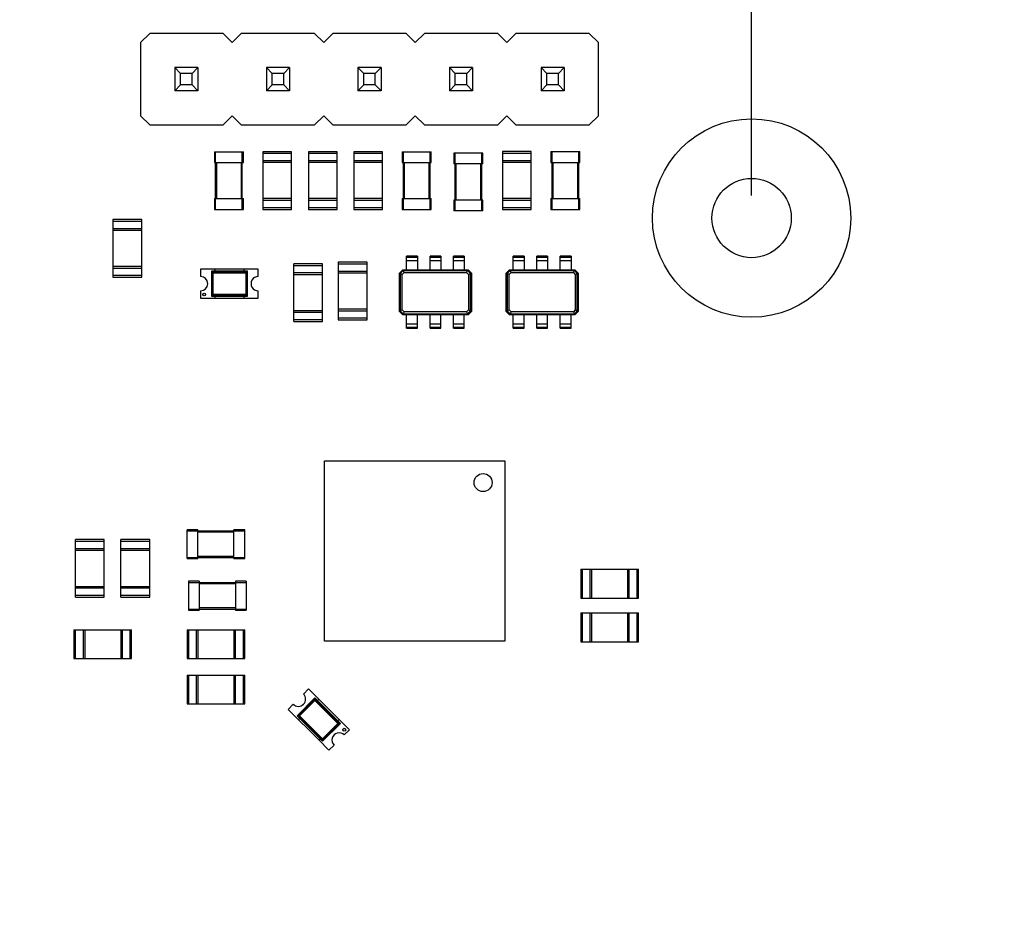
# Model space of a CAD drawing. Header units: millimetres. Extents: x -45 to 609, y -105 to 214.
# Tile 24 of 27: x 490 to 517, y 45 to 70. Entities that reach past the tile are written whole.
import ezdxf

# ---------------------------------------------------------------- set-up
doc = ezdxf.new("R2010")
doc.units = ezdxf.units.MM
doc.header["$LTSCALE"] = 30.734
doc.header["$PDMODE"] = 3
doc.header["$PDSIZE"] = 0.3125
doc.layers.get('0').update_dxf_attribs({"linetype": 'CONTINUOUS'})
doc.layers.get('Defpoints').update_dxf_attribs({"linetype": 'CONTINUOUS'})
doc.layers.add('DIM', color=6, linetype='CONTINUOUS', lineweight=15)
doc.styles.add('Verdana', font='verdana.ttf', dxfattribs={"height": 4.5})
doc.dimstyles.new('aaaaaaaa 3.0', dxfattribs={"dimtxt": 4.5, "dimasz": 3, "dimexe": 1.25, "dimexo": 0.625, "dimtad": 1, "dimzin": 9, "dimdsep": 46, "dimtxsty": 'Verdana', "dimcen": 0, "dimazin": 0, "dimtfac": 1, "dimtofl": 0, "dimtmove": 0, "dimatfit": 3, "dimfxl": 1, "dimlwd": 25, "dimlwe": 25, "dimarcsym": 0})

# ---------------------------------------------------------------- blocks, each defined once
blk = doc.blocks.new('*D112')
at = {"layer": 'Defpoints', "color": 0}
for p in [(510.354, 120.745), (452.354, 64.385), (510.354, 64.387)]:
    blk.add_point(p, dxfattribs=at)
at = {"layer": 'DIM', "color": 0, "lineweight": 25}
for p, q in [((452.354, 65.01), (452.354, 121.995)), ((510.354, 65.012), (510.354, 121.995)), ((455.354, 120.745), (507.354, 120.745))]:
    blk.add_line(p, q, dxfattribs=at)
at = {"layer": 'DIM', "color": 0}
for points in [[(455.354, 121.245), (455.354, 120.245), (452.354, 120.745)], [(507.354, 120.245), (507.354, 121.245), (510.354, 120.745)]]:
    blk.add_solid(points, dxfattribs=at)
at = {"layer": 'DIM', "color": 0, "insert": (475.691, 123.723), "char_height": 4.5, "attachment_point": 5, "style": 'Verdana'}
blk.add_mtext('58', dxfattribs=at)
blk = doc.blocks.new('*D114')
at = {"layer": 'Defpoints', "color": 0}
for p in [(543.854, 177.359), (427.354, 68.885), (543.854, 68.887)]:
    blk.add_point(p, dxfattribs=at)
at = {"layer": 'DIM', "color": 0, "lineweight": 25}
for p, q in [((427.354, 69.51), (427.354, 178.609)), ((543.854, 69.512), (543.854, 178.609)), ((430.354, 177.359), (540.854, 177.359))]:
    blk.add_line(p, q, dxfattribs=at)
at = {"layer": 'DIM', "color": 0}
for points in [[(430.354, 177.859), (430.354, 176.859), (427.354, 177.359)], [(540.854, 176.859), (540.854, 177.859), (543.854, 177.359)]]:
    blk.add_solid(points, dxfattribs=at)
at = {"layer": 'DIM', "color": 0, "insert": (481.361, 180.323), "char_height": 4.5, "attachment_point": 5, "style": 'Verdana'}
blk.add_mtext('116.5', dxfattribs=at)

msp = doc.modelspace()

# ---------------------------------------------------------------- linework, layer by layer
at = {"color": 7, "linetype": 'Continuous'}
for p, q in [((493.658, 69.506), (493.404, 69.252)), ((495.69, 69.506), (493.658, 69.506)), ((495.944, 69.252), (495.69, 69.506)), ((496.198, 69.506), (495.944, 69.252)), ((498.23, 69.506), (496.198, 69.506)), ((498.484, 69.252), (498.23, 69.506)), ((498.738, 69.506), (498.484, 69.252)), ((500.77, 69.506), (498.738, 69.506)), ((501.024, 69.252), (500.77, 69.506)), ((501.278, 69.506), (501.024, 69.252)), ((503.31, 69.507), (501.278, 69.506)), ((503.564, 69.253), (503.31, 69.507)), ((503.818, 69.507), (503.564, 69.253)), ((505.85, 69.507), (503.818, 69.507)), ((506.104, 69.253), (505.85, 69.507)), ((493.404, 69.252), (493.404, 67.22)), ((506.104, 67.221), (506.104, 69.253)), ((494.354, 68.556), (494.354, 67.916)), ((494.994, 68.556), (494.354, 68.556)), ((494.514, 68.396), (494.354, 68.556)), ((494.514, 68.076), (494.514, 68.396)), ((494.834, 68.396), (494.514, 68.396)), ((494.834, 68.396), (494.994, 68.556)), ((494.834, 68.076), (494.834, 68.396)), ((494.994, 68.556), (494.994, 67.916)), ((496.894, 68.556), (496.894, 67.916)), ((497.534, 68.556), (496.894, 68.556)), ((497.054, 68.396), (496.894, 68.556)), ((497.054, 68.076), (497.054, 68.396)), ((497.374, 68.396), (497.054, 68.396)), ((497.374, 68.396), (497.534, 68.556)), ((497.374, 68.076), (497.374, 68.396)), ((497.534, 68.556), (497.534, 67.916)), ((499.434, 68.556), (499.434, 67.916)), ((500.074, 68.556), (499.434, 68.556)), ((499.594, 68.396), (499.434, 68.556)), ((499.594, 68.076), (499.594, 68.396)), ((499.914, 68.396), (499.594, 68.396)), ((499.914, 68.396), (500.074, 68.556)), ((499.914, 68.076), (499.914, 68.396)), ((500.074, 68.556), (500.074, 67.916)), ((501.974, 68.556), (501.974, 67.916)), ((502.614, 68.556), (501.974, 68.556)), ((502.134, 68.396), (501.974, 68.556)), ((502.134, 68.076), (502.134, 68.396)), ((502.454, 68.396), (502.134, 68.396)), ((502.454, 68.396), (502.614, 68.556)), ((502.454, 68.076), (502.454, 68.396)), ((502.614, 68.556), (502.614, 67.916)), ((504.514, 68.557), (504.514, 67.917)), ((505.154, 68.557), (504.514, 68.557)), ((504.674, 68.397), (504.514, 68.557)), ((504.674, 68.077), (504.674, 68.397)), ((504.994, 68.397), (504.674, 68.397)), ((504.994, 68.397), (505.154, 68.557)), ((504.994, 68.077), (504.994, 68.397)), ((505.154, 68.557), (505.154, 67.917)), ((494.514, 68.076), (494.354, 67.916)), ((494.834, 68.076), (494.514, 68.076)), ((494.994, 67.916), (494.834, 68.076)), ((497.054, 68.076), (496.894, 67.916)), ((497.374, 68.076), (497.054, 68.076)), ((497.534, 67.916), (497.374, 68.076)), ((499.594, 68.076), (499.434, 67.916)), ((499.914, 68.076), (499.594, 68.076)), ((500.074, 67.916), (499.914, 68.076)), ((502.134, 68.076), (501.974, 67.916)), ((502.454, 68.076), (502.134, 68.076)), ((502.614, 67.916), (502.454, 68.076)), ((504.674, 68.077), (504.514, 67.917)), ((504.994, 68.077), (504.674, 68.077)), ((505.154, 67.917), (504.994, 68.077)), ((494.994, 67.916), (494.354, 67.916)), ((497.534, 67.916), (496.894, 67.916)), ((500.074, 67.916), (499.434, 67.916)), ((502.614, 67.916), (501.974, 67.916)), ((505.154, 67.917), (504.514, 67.917)), ((493.404, 67.22), (493.658, 66.966)), ((495.69, 66.966), (495.944, 67.22)), ((495.944, 67.22), (496.198, 66.966)), ((498.23, 66.966), (498.484, 67.22)), ((498.484, 67.22), (498.738, 66.966)), ((500.77, 66.966), (501.024, 67.22)), ((501.024, 67.22), (501.278, 66.966)), ((503.31, 66.967), (503.564, 67.221)), ((503.564, 67.221), (503.818, 66.967)), ((505.85, 66.967), (506.104, 67.221)), ((493.658, 66.966), (495.69, 66.966)), ((496.198, 66.966), (498.23, 66.966)), ((498.738, 66.966), (500.77, 66.966)), ((501.278, 66.966), (503.31, 66.967)), ((503.818, 66.967), (505.85, 66.967)), ((495.455, 66.226), (495.455, 65.926)), ((495.455, 66.226), (496.255, 66.226)), ((495.485, 64.626), (495.485, 66.226)), ((496.225, 64.626), (496.225, 66.226)), ((496.255, 65.926), (496.255, 66.226)), ((496.79, 66.226), (496.79, 64.626)), ((497.59, 66.226), (496.79, 66.226)), ((496.79, 66.181), (497.59, 66.181)), ((497.59, 64.626), (497.59, 66.226)), ((498.059, 66.226), (498.06, 64.626)), ((498.859, 66.226), (498.059, 66.226)), ((498.059, 66.181), (498.859, 66.181)), ((498.86, 64.626), (498.859, 66.226)), ((499.319, 66.226), (499.319, 64.626)), ((500.119, 66.226), (499.319, 66.226)), ((499.319, 66.181), (500.119, 66.181)), ((500.119, 64.626), (500.119, 66.226)), ((500.664, 66.226), (500.664, 65.926)), ((500.664, 66.226), (501.464, 66.226)), ((500.694, 64.626), (500.694, 66.226)), ((501.434, 64.626), (501.434, 66.226)), ((501.464, 65.926), (501.464, 66.226)), ((502.096, 66.186), (502.096, 65.886)), ((502.896, 66.186), (502.096, 66.186)), ((502.126, 64.586), (502.126, 66.186)), ((502.866, 64.586), (502.866, 66.186)), ((502.896, 65.886), (502.896, 66.186)), ((503.442, 66.227), (503.442, 64.627)), ((504.242, 66.227), (503.442, 66.227)), ((503.442, 66.182), (504.242, 66.182)), ((504.242, 64.627), (504.242, 66.227)), ((504.787, 66.227), (504.787, 65.927)), ((504.787, 66.227), (505.587, 66.227)), ((504.817, 64.627), (504.817, 66.227)), ((505.557, 64.627), (505.557, 66.227)), ((505.587, 65.927), (505.587, 66.227)), ((504.787, 65.927), (505.587, 65.927)), ((505.527, 65.927), (505.527, 64.927)), ((504.787, 64.927), (505.587, 64.927)), ((505.587, 64.627), (505.587, 64.927)), ((504.787, 64.627), (505.587, 64.627)), ((503.639, 62.954), (505.449, 62.954)), ((503.652, 62.929), (505.437, 62.929)), ((503.68, 62.873), (505.409, 62.873)), ((505.409, 62.873), (505.437, 62.929)), ((505.409, 62.873), (505.463, 62.818)), ((505.519, 62.847), (505.437, 62.929)), ((505.449, 62.954), (505.544, 62.859)), ((505.463, 62.818), (505.519, 62.847)), ((505.519, 61.812), (505.519, 62.847)), ((505.544, 62.859), (505.544, 61.799)), ((505.463, 62.818), (505.463, 61.84)), ((505.409, 61.785), (503.68, 61.785)), ((505.463, 61.84), (505.409, 61.785)), ((505.409, 61.785), (505.437, 61.729)), ((505.437, 61.729), (505.519, 61.812)), ((505.544, 61.799), (505.449, 61.704)), ((505.463, 61.84), (505.519, 61.812)), ((505.449, 61.704), (503.639, 61.704)), ((503.652, 61.729), (505.437, 61.729))]:
    msp.add_line(p, q, dxfattribs=at)
at = {"linetype": 'Continuous'}
for p, q in [((495.455, 65.926), (496.255, 65.926)), ((495.515, 64.926), (495.515, 65.926)), ((496.195, 65.926), (496.195, 64.926)), ((497.59, 65.971), (496.79, 65.971)), ((497.59, 65.926), (496.79, 65.926)), ((498.859, 65.971), (498.059, 65.971)), ((498.859, 65.926), (498.059, 65.926)), ((500.119, 65.971), (499.319, 65.971)), ((500.119, 65.926), (499.319, 65.926)), ((500.664, 65.926), (501.464, 65.926)), ((500.724, 64.926), (500.724, 65.926)), ((501.404, 65.926), (501.404, 64.926)), ((502.896, 65.886), (502.096, 65.886)), ((502.156, 64.886), (502.156, 65.886)), ((502.836, 65.886), (502.836, 64.886)), ((504.242, 65.972), (503.442, 65.972)), ((504.242, 65.927), (503.442, 65.927)), ((504.847, 64.927), (504.847, 65.927)), ((495.455, 64.926), (495.455, 64.626)), ((495.455, 64.926), (496.255, 64.926)), ((496.255, 64.626), (496.255, 64.926)), ((497.59, 64.926), (496.79, 64.926)), ((496.79, 64.881), (497.59, 64.881)), ((498.86, 64.926), (498.06, 64.926)), ((498.06, 64.881), (498.86, 64.881)), ((500.119, 64.926), (499.319, 64.926)), ((499.319, 64.881), (500.119, 64.881)), ((500.664, 64.926), (500.664, 64.626)), ((500.664, 64.926), (501.464, 64.926)), ((501.464, 64.626), (501.464, 64.926)), ((502.096, 64.886), (502.096, 64.586)), ((502.896, 64.886), (502.096, 64.886)), ((502.896, 64.586), (502.896, 64.886)), ((504.242, 64.927), (503.442, 64.927)), ((503.442, 64.882), (504.242, 64.882)), ((504.787, 64.927), (504.787, 64.627)), ((495.455, 64.626), (496.255, 64.626)), ((497.59, 64.671), (496.79, 64.671)), ((496.79, 64.626), (497.59, 64.626)), ((498.86, 64.671), (498.06, 64.671)), ((498.06, 64.626), (498.86, 64.626)), ((500.119, 64.671), (499.319, 64.671)), ((499.319, 64.626), (500.119, 64.626)), ((500.664, 64.626), (501.464, 64.626)), ((502.896, 64.586), (502.096, 64.586)), ((504.242, 64.672), (503.442, 64.672)), ((503.442, 64.627), (504.242, 64.627)), ((492.634, 64.344), (492.634, 62.744)), ((493.434, 64.344), (492.634, 64.344)), ((492.634, 64.299), (493.434, 64.299)), ((493.434, 62.744), (493.434, 64.344)), ((493.434, 64.089), (492.634, 64.089)), ((493.434, 64.044), (492.634, 64.044)), ((497.654, 61.519), (497.654, 63.119)), ((498.454, 63.119), (497.654, 63.119)), ((498.454, 61.519), (498.454, 63.119)), ((498.887, 63.161), (498.887, 61.561)), ((499.687, 63.161), (498.887, 63.161)), ((498.887, 63.116), (499.687, 63.116)), ((499.687, 61.561), (499.687, 63.161)), ((500.783, 62.954), (500.783, 63.329)), ((501.083, 63.329), (500.783, 63.329)), ((500.783, 63.304), (501.083, 63.304)), ((501.083, 63.204), (500.783, 63.204)), ((501.083, 63.329), (501.083, 62.954)), ((501.433, 62.954), (501.433, 63.329)), ((501.733, 63.329), (501.433, 63.329)), ((501.433, 63.304), (501.733, 63.304)), ((501.733, 63.204), (501.433, 63.204)), ((501.733, 63.329), (501.733, 62.954)), ((502.083, 62.954), (502.083, 63.329)), ((502.383, 63.329), (502.083, 63.329)), ((502.083, 63.304), (502.383, 63.304)), ((502.383, 63.204), (502.083, 63.204)), ((502.383, 63.329), (502.383, 62.954)), ((503.744, 62.954), (503.744, 63.329)), ((504.044, 63.329), (503.744, 63.329)), ((503.744, 63.304), (504.044, 63.304)), ((504.044, 63.204), (503.744, 63.204)), ((504.044, 63.329), (504.044, 62.954)), ((504.394, 62.954), (504.394, 63.329)), ((504.694, 63.329), (504.394, 63.329)), ((504.394, 63.304), (504.694, 63.304)), ((504.694, 63.204), (504.394, 63.204)), ((504.694, 63.329), (504.694, 62.954)), ((505.044, 62.954), (505.044, 63.329)), ((505.344, 63.329), (505.044, 63.329)), ((505.044, 63.304), (505.344, 63.304)), ((505.344, 63.204), (505.044, 63.204)), ((505.344, 63.329), (505.344, 62.954)), ((493.434, 63.044), (492.634, 63.044)), ((492.634, 62.999), (493.434, 62.999)), ((495.067, 62.966), (495.067, 62.766)), ((495.467, 62.966), (495.067, 62.966)), ((495.367, 62.916), (495.367, 62.216)), ((496.367, 62.916), (495.367, 62.916)), ((495.415, 62.868), (495.367, 62.916)), ((495.395, 62.888), (495.395, 62.245)), ((496.338, 62.888), (495.395, 62.888)), ((495.415, 62.265), (495.415, 62.868)), ((495.415, 62.868), (496.319, 62.868)), ((495.467, 62.966), (495.467, 62.916)), ((496.667, 62.966), (495.467, 62.966)), ((496.267, 62.966), (496.267, 62.916)), ((496.367, 62.916), (496.319, 62.868)), ((496.319, 62.868), (496.319, 62.265)), ((496.339, 62.245), (496.338, 62.888)), ((496.367, 62.216), (496.367, 62.916)), ((496.667, 62.766), (496.667, 62.966)), ((497.654, 63.074), (498.454, 63.074)), ((498.454, 62.864), (497.654, 62.864)), ((499.687, 62.906), (498.887, 62.906)), ((499.687, 62.861), (498.887, 62.861)), ((500.583, 62.859), (500.678, 62.954)), ((500.583, 61.799), (500.583, 62.859)), ((500.69, 62.929), (500.608, 62.846)), ((500.608, 62.846), (500.608, 61.811)), ((500.664, 62.818), (500.608, 62.846)), ((500.664, 62.818), (500.718, 62.873)), ((500.678, 62.954), (502.488, 62.954)), ((500.69, 62.929), (502.475, 62.929)), ((500.718, 62.873), (500.69, 62.929)), ((500.718, 62.873), (502.447, 62.873)), ((502.447, 62.873), (502.475, 62.929)), ((502.447, 62.873), (502.502, 62.818)), ((502.558, 62.846), (502.475, 62.929)), ((502.488, 62.954), (502.583, 62.859)), ((502.502, 62.818), (502.558, 62.846)), ((502.558, 61.811), (502.558, 62.846)), ((502.583, 62.859), (502.583, 61.799)), ((503.544, 62.859), (503.639, 62.954)), ((503.544, 61.799), (503.544, 62.859)), ((503.652, 62.929), (503.569, 62.847)), ((503.569, 62.847), (503.569, 61.812)), ((503.626, 62.818), (503.569, 62.847)), ((503.626, 62.818), (503.68, 62.873)), ((503.68, 62.873), (503.652, 62.929)), ((493.434, 62.789), (492.634, 62.789)), ((492.634, 62.744), (493.434, 62.744)), ((497.654, 62.819), (498.454, 62.819)), ((500.664, 61.84), (500.664, 62.818)), ((502.502, 62.818), (502.502, 61.84)), ((503.626, 61.84), (503.626, 62.818)), ((495.067, 62.366), (495.067, 62.166)), ((496.667, 62.166), (496.667, 62.366)), ((495.067, 62.166), (495.467, 62.166)), ((495.367, 62.216), (495.415, 62.265)), ((495.367, 62.216), (496.367, 62.216)), ((495.395, 62.245), (496.339, 62.245)), ((496.319, 62.265), (495.415, 62.265)), ((495.467, 62.216), (495.467, 62.166)), ((495.467, 62.166), (496.667, 62.166)), ((496.267, 62.216), (496.267, 62.166)), ((496.367, 62.216), (496.319, 62.265)), ((497.654, 61.819), (498.454, 61.819)), ((497.654, 61.774), (498.454, 61.774)), ((499.687, 61.861), (498.887, 61.861)), ((498.887, 61.816), (499.687, 61.816)), ((500.678, 61.704), (500.583, 61.799)), ((500.664, 61.84), (500.608, 61.811)), ((500.608, 61.811), (500.69, 61.729)), ((500.718, 61.785), (500.664, 61.84)), ((500.718, 61.785), (500.69, 61.729)), ((502.447, 61.785), (500.718, 61.785)), ((502.502, 61.84), (502.447, 61.785)), ((502.447, 61.785), (502.475, 61.729)), ((502.475, 61.729), (502.558, 61.811)), ((502.583, 61.799), (502.488, 61.704)), ((502.502, 61.84), (502.558, 61.811)), ((503.639, 61.704), (503.544, 61.799)), ((503.626, 61.84), (503.569, 61.812)), ((503.569, 61.812), (503.652, 61.729)), ((503.68, 61.785), (503.626, 61.84)), ((503.68, 61.785), (503.652, 61.729)), ((498.454, 61.564), (497.654, 61.564)), ((497.654, 61.519), (498.454, 61.519)), ((499.687, 61.606), (498.887, 61.606)), ((498.887, 61.561), (499.687, 61.561)), ((502.488, 61.704), (500.678, 61.704)), ((500.69, 61.729), (502.475, 61.729)), ((500.783, 61.329), (500.783, 61.704)), ((501.083, 61.329), (501.083, 61.704)), ((501.433, 61.329), (501.433, 61.704)), ((501.733, 61.329), (501.733, 61.704)), ((502.083, 61.329), (502.083, 61.704)), ((502.383, 61.329), (502.383, 61.704)), ((503.744, 61.329), (503.744, 61.704)), ((504.044, 61.329), (504.044, 61.704)), ((504.394, 61.329), (504.394, 61.704)), ((504.694, 61.329), (504.694, 61.704)), ((505.044, 61.329), (505.044, 61.704)), ((505.344, 61.329), (505.344, 61.704)), ((500.783, 61.454), (501.083, 61.454)), ((501.083, 61.354), (500.783, 61.354)), ((500.783, 61.329), (501.083, 61.329)), ((501.433, 61.454), (501.733, 61.454)), ((501.733, 61.354), (501.433, 61.354)), ((501.433, 61.329), (501.733, 61.329)), ((502.083, 61.454), (502.383, 61.454)), ((502.383, 61.354), (502.083, 61.354)), ((502.083, 61.329), (502.383, 61.329)), ((503.744, 61.454), (504.044, 61.454)), ((504.044, 61.354), (503.744, 61.354)), ((503.744, 61.329), (504.044, 61.329)), ((504.394, 61.454), (504.694, 61.454)), ((504.694, 61.354), (504.394, 61.354)), ((504.394, 61.329), (504.694, 61.329)), ((505.044, 61.454), (505.344, 61.454)), ((505.344, 61.354), (505.044, 61.354)), ((505.044, 61.329), (505.344, 61.329)), ((498.505, 57.651), (503.505, 57.652)), ((498.505, 52.651), (498.505, 57.651)), ((503.505, 57.652), (503.505, 52.652)), ((494.692, 54.945), (494.692, 55.745)), ((494.992, 55.745), (494.692, 55.745)), ((494.992, 54.945), (494.992, 55.745)), ((495.992, 54.945), (495.992, 55.745)), ((496.292, 55.745), (495.992, 55.745)), ((496.292, 54.945), (496.292, 55.745)), ((491.597, 53.874), (491.597, 55.474)), ((492.397, 55.474), (491.597, 55.474)), ((492.397, 53.874), (492.397, 55.474)), ((492.855, 53.874), (492.855, 55.474)), ((493.655, 55.474), (492.855, 55.474)), ((493.655, 53.874), (493.655, 55.474)), ((494.692, 55.715), (496.292, 55.715)), ((494.992, 55.685), (495.992, 55.685)), ((491.597, 55.429), (492.397, 55.429)), ((492.397, 55.219), (491.597, 55.219)), ((492.855, 55.429), (493.655, 55.429)), ((493.655, 55.219), (492.855, 55.219)), ((491.597, 55.174), (492.397, 55.174)), ((492.855, 55.174), (493.655, 55.174)), ((494.692, 54.975), (496.292, 54.975)), ((494.692, 54.945), (494.992, 54.945)), ((495.992, 55.005), (494.992, 55.005)), ((495.992, 54.945), (496.292, 54.945)), ((505.615, 54.647), (507.215, 54.647)), ((505.615, 54.647), (505.615, 53.847)), ((505.66, 53.847), (505.66, 54.647)), ((505.87, 54.647), (505.87, 53.847)), ((505.915, 54.647), (505.915, 53.847)), ((506.915, 54.647), (506.915, 53.847)), ((506.96, 53.847), (506.96, 54.647)), ((507.17, 54.647), (507.17, 53.847)), ((507.215, 53.847), (507.215, 54.647)), ((491.597, 54.174), (492.397, 54.174)), ((491.597, 54.129), (492.397, 54.129)), ((492.855, 54.174), (493.655, 54.174)), ((492.855, 54.129), (493.655, 54.129)), ((494.732, 54.315), (494.732, 53.515)), ((495.032, 54.315), (494.732, 54.315)), ((494.732, 54.285), (496.332, 54.285)), ((495.032, 54.315), (495.032, 53.515)), ((495.032, 54.255), (496.032, 54.255)), ((496.332, 54.315), (496.032, 54.315)), ((496.032, 54.315), (496.032, 53.515)), ((496.332, 54.315), (496.332, 53.515)), ((492.397, 53.919), (491.597, 53.919)), ((491.597, 53.874), (492.397, 53.874)), ((493.655, 53.919), (492.855, 53.919)), ((492.855, 53.874), (493.655, 53.874)), ((505.615, 53.847), (507.215, 53.847)), ((494.732, 53.545), (496.332, 53.545)), ((496.032, 53.575), (495.032, 53.575)), ((494.732, 53.515), (495.032, 53.515)), ((496.032, 53.515), (496.332, 53.515)), ((505.615, 53.437), (507.215, 53.437)), ((505.615, 53.437), (505.615, 52.637)), ((505.66, 52.637), (505.66, 53.437)), ((505.87, 53.437), (505.87, 52.637)), ((505.915, 53.437), (505.915, 52.637)), ((506.915, 53.437), (506.915, 52.637)), ((506.96, 52.637), (506.96, 53.437)), ((507.17, 53.437), (507.17, 52.637)), ((507.215, 52.637), (507.215, 53.437)), ((491.552, 52.971), (491.552, 52.171)), ((491.552, 52.971), (493.152, 52.971)), ((491.597, 52.171), (491.597, 52.971)), ((491.807, 52.971), (491.807, 52.171)), ((491.852, 52.971), (491.852, 52.171)), ((492.852, 52.971), (492.852, 52.171)), ((492.897, 52.171), (492.897, 52.971)), ((493.107, 52.971), (493.107, 52.171)), ((493.152, 52.171), (493.152, 52.971)), ((494.692, 52.971), (494.692, 52.171)), ((494.692, 52.971), (496.292, 52.971)), ((494.737, 52.171), (494.737, 52.971)), ((494.947, 52.971), (494.947, 52.171)), ((494.992, 52.971), (494.992, 52.171)), ((495.992, 52.971), (495.992, 52.171)), ((496.037, 52.171), (496.037, 52.971)), ((496.247, 52.971), (496.247, 52.171)), ((496.292, 52.171), (496.292, 52.971)), ((503.505, 52.652), (498.505, 52.651)), ((505.615, 52.637), (507.215, 52.637)), ((491.552, 52.171), (493.152, 52.171)), ((494.692, 52.171), (496.292, 52.171)), ((494.692, 51.714), (494.692, 50.914)), ((494.692, 51.714), (496.292, 51.714)), ((494.737, 50.914), (494.737, 51.714)), ((494.947, 51.714), (494.947, 50.914)), ((494.992, 51.714), (494.992, 50.914)), ((495.992, 51.714), (495.992, 50.914)), ((496.037, 50.914), (496.037, 51.714)), ((496.247, 51.714), (496.247, 50.914)), ((496.292, 50.914), (496.292, 51.714)), ((498.24, 51.082), (497.745, 50.587)), ((498.063, 51.329), (497.922, 51.188)), ((498.912, 50.481), (498.063, 51.329)), ((498.24, 51.082), (498.24, 51.013)), ((498.947, 50.375), (498.24, 51.082)), ((494.692, 50.914), (496.292, 50.914)), ((497.639, 50.905), (497.498, 50.763)), ((498.24, 51.041), (497.785, 50.587)), ((497.814, 50.587), (498.24, 51.013)), ((498.907, 50.375), (498.24, 51.041)), ((498.24, 51.013), (498.879, 50.375)), ((498.346, 51.046), (498.311, 51.011)), ((497.498, 50.763), (498.346, 49.915)), ((497.745, 50.587), (497.814, 50.587)), ((497.745, 50.587), (498.452, 49.88)), ((497.785, 50.587), (498.452, 49.92)), ((498.452, 49.948), (497.814, 50.587)), ((497.816, 50.516), (497.781, 50.481)), ((498.879, 50.375), (498.452, 49.948)), ((498.452, 49.92), (498.907, 50.375)), ((498.452, 49.88), (498.947, 50.375)), ((498.877, 50.445), (498.912, 50.481)), ((498.947, 50.375), (498.879, 50.375)), ((499.195, 50.198), (498.912, 50.481)), ((499.053, 50.056), (499.195, 50.198)), ((498.346, 49.915), (498.382, 49.95)), ((498.346, 49.915), (498.629, 49.632)), ((498.452, 49.948), (498.452, 49.88)), ((498.629, 49.632), (498.77, 49.774))]:
    msp.add_line(p, q, dxfattribs=at)
at = {"color": 7, "linetype": 'Continuous'}
for centre, radius in [((481.711, 41.247), 120.58), ((510.354, 64.387), 2.75), ((510.354, 64.387), 1.1)]:
    msp.add_circle(centre, radius, dxfattribs=at)
at = {"linetype": 'Continuous'}
for centre, radius in [((495.167, 62.266), 0.04), ((502.905, 57.051), 0.25), ((499.053, 50.198), 0.04)]:
    msp.add_circle(centre, radius, dxfattribs=at)
at = {"color": 7, "linetype": 'Continuous'}
msp.add_arc((481.974, 40.396), 109.797, 5.55628, 85.70804, dxfattribs=at)
at = {"linetype": 'Continuous'}
for centre, start, end in [((495.067, 62.566), 270.0011, 90.0011), ((496.667, 62.566), 90.0011, 270.0011), ((497.78, 51.046), 225.0011, 45.0011), ((498.912, 49.915), 45.0011, 225.0011)]:
    msp.add_arc(centre, 0.2, start, end, dxfattribs=at)

# ---------------------------------------------------------------- dimensions: what is measured, and where the dimension line sits
at = {"layer": 'DIM'}
for base, p1, p2, picture, middle in [((543.854, 177.359), (427.354, 68.885), (543.854, 68.887), '*D114', (481.361, 177.359)), ((510.354, 120.745), (452.354, 64.385), (510.354, 64.387), '*D112', (475.691, 120.745))]:
    dim = msp.add_linear_dim(base=base, p1=p1, p2=p2, dimstyle='aaaaaaaa 3.0', dxfattribs=at)
    dim.commit()
    dim.dimension.update_dxf_attribs({"geometry": picture, "text_midpoint": middle, "dimtype": 160})

doc.saveas('drawing.dxf')
